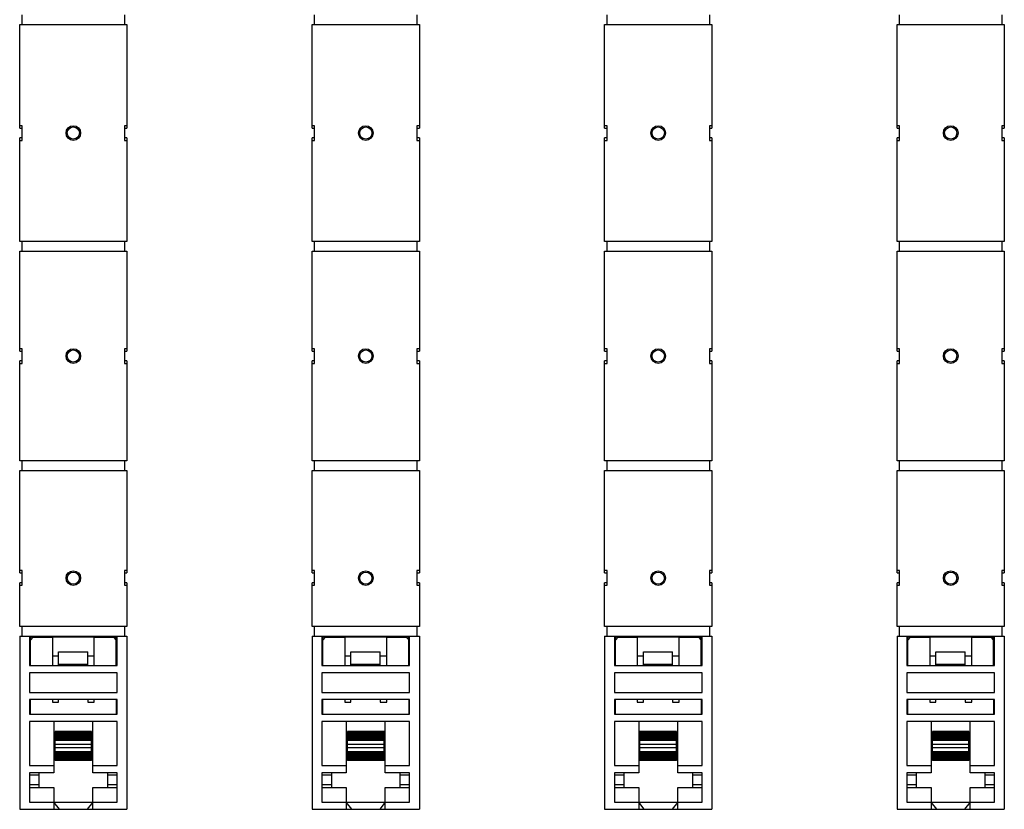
# Model space of a CAD drawing. Header units: millimetres. Extents: x 217 to 1837, y 866 to 2045.
# Tile 5 of 9: x 1395 to 1597, y 886 to 1048. Entities that reach past the tile are written whole.
import ezdxf

# ---------------------------------------------------------------- set-up
doc = ezdxf.new("R2010")
doc.units = ezdxf.units.MM
doc.header["$LTSCALE"] = 188.785996
doc.layers.get('0').update_dxf_attribs({"linetype": 'CONTINUOUS'})

msp = doc.modelspace()

# ---------------------------------------------------------------- linework, layer by layer
at = {"color": 7, "linetype": 'Continuous'}
for p, q in [((1395.94, 1046.66), (1395.94, 1048.66)), ((1416.94, 1048.66), (1416.94, 1046.66)), ((1455.94, 1046.66), (1455.94, 1048.66)), ((1476.94, 1048.66), (1476.94, 1046.66)), ((1515.94, 1046.66), (1515.94, 1048.66)), ((1536.94, 1048.66), (1536.94, 1046.66)), ((1575.94, 1046.66), (1575.94, 1048.66)), ((1596.94, 1048.66), (1596.94, 1046.66)), ((1395.44, 1046.66), (1417.44, 1046.66)), ((1395.44, 1025.41), (1395.44, 1046.66)), ((1417.44, 1046.66), (1417.44, 1025.41)), ((1455.44, 1046.66), (1477.44, 1046.66)), ((1455.44, 1025.41), (1455.44, 1046.66)), ((1477.44, 1046.66), (1477.44, 1025.41)), ((1515.44, 1046.66), (1537.44, 1046.66)), ((1515.44, 1025.41), (1515.44, 1046.66)), ((1537.44, 1046.66), (1537.44, 1025.41)), ((1575.44, 1046.66), (1597.44, 1046.66)), ((1575.44, 1025.41), (1575.44, 1046.66)), ((1597.44, 1046.66), (1597.44, 1025.41)), ((1395.94, 1025.91), (1395.44, 1025.91)), ((1395.44, 1025.41), (1395.94, 1025.41)), ((1395.94, 1022.91), (1395.94, 1025.91)), ((1417.44, 1025.91), (1416.94, 1025.91)), ((1416.94, 1025.91), (1416.94, 1022.91)), ((1416.94, 1025.41), (1417.44, 1025.41)), ((1455.94, 1025.91), (1455.44, 1025.91)), ((1455.44, 1025.41), (1455.94, 1025.41)), ((1455.94, 1022.91), (1455.94, 1025.91)), ((1477.44, 1025.91), (1476.94, 1025.91)), ((1476.94, 1025.91), (1476.94, 1022.91)), ((1476.94, 1025.41), (1477.44, 1025.41)), ((1515.94, 1025.91), (1515.44, 1025.91)), ((1515.44, 1025.41), (1515.94, 1025.41)), ((1515.94, 1022.91), (1515.94, 1025.91)), ((1537.44, 1025.91), (1536.94, 1025.91)), ((1536.94, 1025.91), (1536.94, 1022.91)), ((1536.94, 1025.41), (1537.44, 1025.41)), ((1575.94, 1025.91), (1575.44, 1025.91)), ((1575.44, 1025.41), (1575.94, 1025.41)), ((1575.94, 1022.91), (1575.94, 1025.91)), ((1597.44, 1025.91), (1596.94, 1025.91)), ((1596.94, 1025.91), (1596.94, 1022.91)), ((1596.94, 1025.41), (1597.44, 1025.41)), ((1395.94, 1023.41), (1395.44, 1023.41)), ((1395.44, 1002.16), (1395.44, 1023.41)), ((1395.44, 1022.91), (1395.94, 1022.91)), ((1417.44, 1023.41), (1416.94, 1023.41)), ((1416.94, 1022.91), (1417.44, 1022.91)), ((1417.44, 1023.41), (1417.44, 1002.16)), ((1455.94, 1023.41), (1455.44, 1023.41)), ((1455.44, 1002.16), (1455.44, 1023.41)), ((1455.44, 1022.91), (1455.94, 1022.91)), ((1477.44, 1023.41), (1476.94, 1023.41)), ((1476.94, 1022.91), (1477.44, 1022.91)), ((1477.44, 1023.41), (1477.44, 1002.16)), ((1515.94, 1023.41), (1515.44, 1023.41)), ((1515.44, 1002.16), (1515.44, 1023.41)), ((1515.44, 1022.91), (1515.94, 1022.91)), ((1537.44, 1023.41), (1536.94, 1023.41)), ((1536.94, 1022.91), (1537.44, 1022.91)), ((1537.44, 1023.41), (1537.44, 1002.16)), ((1575.94, 1023.41), (1575.44, 1023.41)), ((1575.44, 1002.16), (1575.44, 1023.41)), ((1575.44, 1022.91), (1575.94, 1022.91)), ((1597.44, 1023.41), (1596.94, 1023.41)), ((1596.94, 1022.91), (1597.44, 1022.91)), ((1597.44, 1023.41), (1597.44, 1002.16)), ((1417.44, 1002.16), (1395.44, 1002.16)), ((1395.94, 1000.16), (1395.94, 1002.16)), ((1416.94, 1002.16), (1416.94, 1000.16)), ((1477.44, 1002.16), (1455.44, 1002.16)), ((1455.94, 1000.16), (1455.94, 1002.16)), ((1476.94, 1002.16), (1476.94, 1000.16)), ((1537.44, 1002.16), (1515.44, 1002.16)), ((1515.94, 1000.16), (1515.94, 1002.16)), ((1536.94, 1002.16), (1536.94, 1000.16)), ((1597.44, 1002.16), (1575.44, 1002.16)), ((1575.94, 1000.16), (1575.94, 1002.16)), ((1596.94, 1002.16), (1596.94, 1000.16)), ((1395.44, 1000.16), (1417.44, 1000.16)), ((1395.44, 979.66), (1395.44, 1000.16)), ((1417.44, 1000.16), (1417.44, 979.66)), ((1455.44, 1000.16), (1477.44, 1000.16)), ((1455.44, 979.66), (1455.44, 1000.16)), ((1477.44, 1000.16), (1477.44, 979.66)), ((1515.44, 1000.16), (1537.44, 1000.16)), ((1515.44, 979.66), (1515.44, 1000.16)), ((1537.44, 1000.16), (1537.44, 979.66)), ((1575.44, 1000.16), (1597.44, 1000.16)), ((1575.44, 979.66), (1575.44, 1000.16)), ((1597.44, 1000.16), (1597.44, 979.66)), ((1395.94, 980.16), (1395.44, 980.16)), ((1395.94, 977.16), (1395.94, 980.16)), ((1417.44, 980.16), (1416.94, 980.16)), ((1416.94, 980.16), (1416.94, 977.16)), ((1455.94, 980.16), (1455.44, 980.16)), ((1455.94, 977.16), (1455.94, 980.16)), ((1477.44, 980.16), (1476.94, 980.16)), ((1476.94, 980.16), (1476.94, 977.16)), ((1515.94, 980.16), (1515.44, 980.16)), ((1515.94, 977.16), (1515.94, 980.16)), ((1537.44, 980.16), (1536.94, 980.16)), ((1536.94, 980.16), (1536.94, 977.16)), ((1575.94, 980.16), (1575.44, 980.16)), ((1575.94, 977.16), (1575.94, 980.16)), ((1597.44, 980.16), (1596.94, 980.16)), ((1596.94, 980.16), (1596.94, 977.16)), ((1395.44, 979.66), (1395.94, 979.66)), ((1416.94, 979.66), (1417.44, 979.66)), ((1455.44, 979.66), (1455.94, 979.66)), ((1476.94, 979.66), (1477.44, 979.66)), ((1515.44, 979.66), (1515.94, 979.66)), ((1536.94, 979.66), (1537.44, 979.66)), ((1575.44, 979.66), (1575.94, 979.66)), ((1596.94, 979.66), (1597.44, 979.66)), ((1395.94, 977.66), (1395.44, 977.66)), ((1395.44, 957.16), (1395.44, 977.66)), ((1395.44, 977.16), (1395.94, 977.16)), ((1417.44, 977.66), (1416.94, 977.66)), ((1416.94, 977.16), (1417.44, 977.16)), ((1417.44, 977.66), (1417.44, 957.16)), ((1455.94, 977.66), (1455.44, 977.66)), ((1455.44, 957.16), (1455.44, 977.66)), ((1455.44, 977.16), (1455.94, 977.16)), ((1477.44, 977.66), (1476.94, 977.66)), ((1476.94, 977.16), (1477.44, 977.16)), ((1477.44, 977.66), (1477.44, 957.16)), ((1515.94, 977.66), (1515.44, 977.66)), ((1515.44, 957.16), (1515.44, 977.66)), ((1515.44, 977.16), (1515.94, 977.16)), ((1537.44, 977.66), (1536.94, 977.66)), ((1536.94, 977.16), (1537.44, 977.16)), ((1537.44, 977.66), (1537.44, 957.16)), ((1575.94, 977.66), (1575.44, 977.66)), ((1575.44, 957.16), (1575.44, 977.66)), ((1575.44, 977.16), (1575.94, 977.16)), ((1597.44, 977.66), (1596.94, 977.66)), ((1596.94, 977.16), (1597.44, 977.16)), ((1597.44, 977.66), (1597.44, 957.16)), ((1417.44, 957.16), (1395.44, 957.16)), ((1395.94, 955.16), (1395.94, 957.16)), ((1416.94, 957.16), (1416.94, 955.16)), ((1477.44, 957.16), (1455.44, 957.16)), ((1455.94, 955.16), (1455.94, 957.16)), ((1476.94, 957.16), (1476.94, 955.16)), ((1537.44, 957.16), (1515.44, 957.16)), ((1515.94, 955.16), (1515.94, 957.16)), ((1536.94, 957.16), (1536.94, 955.16)), ((1597.44, 957.16), (1575.44, 957.16)), ((1575.94, 955.16), (1575.94, 957.16)), ((1596.94, 957.16), (1596.94, 955.16)), ((1395.44, 955.16), (1417.44, 955.16)), ((1395.44, 934.16), (1395.44, 955.16)), ((1417.44, 955.16), (1417.44, 934.16)), ((1455.44, 955.16), (1477.44, 955.16)), ((1455.44, 934.16), (1455.44, 955.16)), ((1477.44, 955.16), (1477.44, 934.16)), ((1515.44, 955.16), (1537.44, 955.16)), ((1515.44, 934.16), (1515.44, 955.16)), ((1537.44, 955.16), (1537.44, 934.16)), ((1575.44, 955.16), (1597.44, 955.16)), ((1575.44, 934.16), (1575.44, 955.16)), ((1597.44, 955.16), (1597.44, 934.16)), ((1395.94, 934.66), (1395.44, 934.66)), ((1395.44, 934.16), (1395.94, 934.16)), ((1395.94, 931.66), (1395.94, 934.66)), ((1417.44, 934.66), (1416.94, 934.66)), ((1416.94, 934.66), (1416.94, 931.66)), ((1416.94, 934.16), (1417.44, 934.16)), ((1455.94, 934.66), (1455.44, 934.66)), ((1455.44, 934.16), (1455.94, 934.16)), ((1455.94, 931.66), (1455.94, 934.66)), ((1477.44, 934.66), (1476.94, 934.66)), ((1476.94, 934.66), (1476.94, 931.66)), ((1476.94, 934.16), (1477.44, 934.16)), ((1515.94, 934.66), (1515.44, 934.66)), ((1515.44, 934.16), (1515.94, 934.16)), ((1515.94, 931.66), (1515.94, 934.66)), ((1537.44, 934.66), (1536.94, 934.66)), ((1536.94, 934.66), (1536.94, 931.66)), ((1536.94, 934.16), (1537.44, 934.16)), ((1575.94, 934.66), (1575.44, 934.66)), ((1575.44, 934.16), (1575.94, 934.16)), ((1575.94, 931.66), (1575.94, 934.66)), ((1597.44, 934.66), (1596.94, 934.66)), ((1596.94, 934.66), (1596.94, 931.66)), ((1596.94, 934.16), (1597.44, 934.16)), ((1395.94, 932.16), (1395.44, 932.16)), ((1395.44, 923.16), (1395.44, 932.16)), ((1395.44, 931.66), (1395.94, 931.66)), ((1417.44, 932.16), (1416.94, 932.16)), ((1416.94, 931.66), (1417.44, 931.66)), ((1417.44, 932.16), (1417.44, 923.16)), ((1455.94, 932.16), (1455.44, 932.16)), ((1455.44, 923.16), (1455.44, 932.16)), ((1455.44, 931.66), (1455.94, 931.66)), ((1477.44, 932.16), (1476.94, 932.16)), ((1476.94, 931.66), (1477.44, 931.66)), ((1477.44, 932.16), (1477.44, 923.16)), ((1515.94, 932.16), (1515.44, 932.16)), ((1515.44, 923.16), (1515.44, 932.16)), ((1515.44, 931.66), (1515.94, 931.66)), ((1537.44, 932.16), (1536.94, 932.16)), ((1536.94, 931.66), (1537.44, 931.66)), ((1537.44, 932.16), (1537.44, 923.16)), ((1575.94, 932.16), (1575.44, 932.16)), ((1575.44, 923.16), (1575.44, 932.16)), ((1575.44, 931.66), (1575.94, 931.66)), ((1597.44, 932.16), (1596.94, 932.16)), ((1596.94, 931.66), (1597.44, 931.66)), ((1597.44, 932.16), (1597.44, 923.16)), ((1417.44, 923.16), (1395.44, 923.16)), ((1395.94, 921.16), (1395.94, 923.16)), ((1416.94, 923.16), (1416.94, 921.16)), ((1477.44, 923.16), (1455.44, 923.16)), ((1455.94, 921.16), (1455.94, 923.16)), ((1476.94, 923.16), (1476.94, 921.16)), ((1537.44, 923.16), (1515.44, 923.16)), ((1515.94, 921.16), (1515.94, 923.16)), ((1536.94, 923.16), (1536.94, 921.16)), ((1597.44, 923.16), (1575.44, 923.16)), ((1575.94, 921.16), (1575.94, 923.16)), ((1596.94, 923.16), (1596.94, 921.16)), ((1395.44, 921.16), (1417.44, 921.16)), ((1395.44, 921.16), (1395.44, 885.66)), ((1397.44, 921.16), (1397.44, 915.16)), ((1415.44, 915.16), (1415.44, 921.16)), ((1417.44, 921.16), (1417.44, 885.66)), ((1455.44, 921.16), (1477.44, 921.16)), ((1455.44, 921.16), (1455.44, 885.66)), ((1457.44, 921.16), (1457.44, 915.16)), ((1475.44, 915.16), (1475.44, 921.16)), ((1477.44, 921.16), (1477.44, 885.66)), ((1515.44, 921.16), (1537.44, 921.16)), ((1515.44, 921.16), (1515.44, 885.66)), ((1517.44, 921.16), (1517.44, 915.16)), ((1535.44, 915.16), (1535.44, 921.16)), ((1537.44, 921.16), (1537.44, 885.66)), ((1575.44, 921.16), (1597.44, 921.16)), ((1575.44, 921.16), (1575.44, 885.66)), ((1577.44, 921.16), (1577.44, 915.16)), ((1595.44, 915.16), (1595.44, 921.16)), ((1597.44, 921.16), (1597.44, 885.66)), ((1398.14, 920.96), (1397.64, 920.46)), ((1398.12, 920.95), (1397.64, 920.95)), ((1397.64, 915.16), (1397.64, 920.95)), ((1398.14, 920.96), (1402.14, 920.96)), ((1402.14, 920.96), (1402.14, 915.16)), ((1410.74, 920.95), (1402.14, 920.95)), ((1410.74, 920.96), (1414.74, 920.96)), ((1410.74, 915.16), (1410.74, 920.96)), ((1415.24, 920.46), (1414.74, 920.96)), ((1415.24, 920.95), (1414.75, 920.95)), ((1415.24, 915.16), (1415.24, 920.95)), ((1458.14, 920.96), (1457.64, 920.46)), ((1458.12, 920.95), (1457.64, 920.95)), ((1457.64, 915.16), (1457.64, 920.95)), ((1458.14, 920.96), (1462.14, 920.96)), ((1462.14, 920.96), (1462.14, 915.16)), ((1470.74, 920.95), (1462.14, 920.95)), ((1470.74, 920.96), (1474.74, 920.96)), ((1470.74, 915.16), (1470.74, 920.96)), ((1475.24, 920.46), (1474.74, 920.96)), ((1475.24, 920.95), (1474.75, 920.95)), ((1475.24, 915.16), (1475.24, 920.95)), ((1518.14, 920.96), (1517.64, 920.46)), ((1518.12, 920.95), (1517.64, 920.95)), ((1517.64, 915.16), (1517.64, 920.95)), ((1518.14, 920.96), (1522.14, 920.96)), ((1522.14, 920.96), (1522.14, 915.16)), ((1530.74, 920.95), (1522.14, 920.95)), ((1530.74, 920.96), (1534.74, 920.96)), ((1530.74, 915.16), (1530.74, 920.96)), ((1535.24, 920.46), (1534.74, 920.96)), ((1535.24, 920.95), (1534.75, 920.95)), ((1535.24, 915.16), (1535.24, 920.95)), ((1578.14, 920.96), (1577.64, 920.46)), ((1578.12, 920.95), (1577.64, 920.95)), ((1577.64, 915.16), (1577.64, 920.95)), ((1578.14, 920.96), (1582.14, 920.96)), ((1582.14, 920.96), (1582.14, 915.16)), ((1590.74, 920.95), (1582.14, 920.95)), ((1590.74, 920.96), (1594.74, 920.96)), ((1590.74, 915.16), (1590.74, 920.96)), ((1595.24, 920.46), (1594.74, 920.96)), ((1595.24, 920.95), (1594.75, 920.95)), ((1595.24, 915.16), (1595.24, 920.95)), ((1402.14, 917.16), (1403.39, 917.16)), ((1403.39, 917.96), (1409.39, 917.96)), ((1403.39, 915.16), (1403.39, 917.96)), ((1409.39, 915.16), (1409.39, 917.96)), ((1409.39, 917.16), (1410.74, 917.16)), ((1462.14, 917.16), (1463.39, 917.16)), ((1463.39, 917.96), (1469.39, 917.96)), ((1463.39, 915.16), (1463.39, 917.96)), ((1469.39, 915.16), (1469.39, 917.96)), ((1469.39, 917.16), (1470.74, 917.16)), ((1522.14, 917.16), (1523.39, 917.16)), ((1523.39, 917.96), (1529.39, 917.96)), ((1523.39, 915.16), (1523.39, 917.96)), ((1529.39, 915.16), (1529.39, 917.96)), ((1529.39, 917.16), (1530.74, 917.16)), ((1582.14, 917.16), (1583.39, 917.16)), ((1583.39, 917.96), (1589.39, 917.96)), ((1583.39, 915.16), (1583.39, 917.96)), ((1589.39, 915.16), (1589.39, 917.96)), ((1589.39, 917.16), (1590.74, 917.16)), ((1397.44, 915.16), (1415.44, 915.16)), ((1403.39, 915.41), (1409.39, 915.41)), ((1457.44, 915.16), (1475.44, 915.16)), ((1463.39, 915.41), (1469.39, 915.41)), ((1517.44, 915.16), (1535.44, 915.16)), ((1523.39, 915.41), (1529.39, 915.41)), ((1577.44, 915.16), (1595.44, 915.16)), ((1583.39, 915.41), (1589.39, 915.41)), ((1415.44, 913.66), (1397.44, 913.66)), ((1397.44, 913.66), (1397.44, 909.66)), ((1415.44, 909.66), (1415.44, 913.66)), ((1475.44, 913.66), (1457.44, 913.66)), ((1457.44, 913.66), (1457.44, 909.66)), ((1475.44, 909.66), (1475.44, 913.66)), ((1535.44, 913.66), (1517.44, 913.66)), ((1517.44, 913.66), (1517.44, 909.66)), ((1535.44, 909.66), (1535.44, 913.66)), ((1595.44, 913.66), (1577.44, 913.66)), ((1577.44, 913.66), (1577.44, 909.66)), ((1595.44, 909.66), (1595.44, 913.66)), ((1397.44, 909.66), (1415.44, 909.66)), ((1457.44, 909.66), (1475.44, 909.66)), ((1517.44, 909.66), (1535.44, 909.66)), ((1577.44, 909.66), (1595.44, 909.66)), ((1415.44, 908.16), (1397.44, 908.16)), ((1397.44, 908.16), (1397.44, 905.16)), ((1397.64, 907.66), (1397.44, 907.66)), ((1397.64, 905.16), (1397.64, 908.16)), ((1402.14, 908.16), (1402.14, 907.66)), ((1402.14, 907.66), (1403.39, 907.66)), ((1403.39, 907.66), (1403.39, 908.16)), ((1409.39, 908.16), (1409.39, 907.66)), ((1409.39, 907.66), (1410.74, 907.66)), ((1410.74, 907.66), (1410.74, 908.16)), ((1415.24, 908.16), (1415.24, 905.16)), ((1415.44, 907.66), (1415.24, 907.66)), ((1415.44, 905.16), (1415.44, 908.16)), ((1475.44, 908.16), (1457.44, 908.16)), ((1457.44, 908.16), (1457.44, 905.16)), ((1457.64, 907.66), (1457.44, 907.66)), ((1457.64, 905.16), (1457.64, 908.16)), ((1462.14, 908.16), (1462.14, 907.66)), ((1462.14, 907.66), (1463.39, 907.66)), ((1463.39, 907.66), (1463.39, 908.16)), ((1469.39, 908.16), (1469.39, 907.66)), ((1469.39, 907.66), (1470.74, 907.66)), ((1470.74, 907.66), (1470.74, 908.16)), ((1475.24, 908.16), (1475.24, 905.16)), ((1475.44, 907.66), (1475.24, 907.66)), ((1475.44, 905.16), (1475.44, 908.16)), ((1535.44, 908.16), (1517.44, 908.16)), ((1517.44, 908.16), (1517.44, 905.16)), ((1517.64, 907.66), (1517.44, 907.66)), ((1517.64, 905.16), (1517.64, 908.16)), ((1522.14, 908.16), (1522.14, 907.66)), ((1522.14, 907.66), (1523.39, 907.66)), ((1523.39, 907.66), (1523.39, 908.16)), ((1529.39, 908.16), (1529.39, 907.66)), ((1529.39, 907.66), (1530.74, 907.66)), ((1530.74, 907.66), (1530.74, 908.16)), ((1535.24, 908.16), (1535.24, 905.16)), ((1535.44, 907.66), (1535.24, 907.66)), ((1535.44, 905.16), (1535.44, 908.16)), ((1595.44, 908.16), (1577.44, 908.16)), ((1577.44, 908.16), (1577.44, 905.16)), ((1577.64, 907.66), (1577.44, 907.66)), ((1577.64, 905.16), (1577.64, 908.16)), ((1582.14, 908.16), (1582.14, 907.66)), ((1582.14, 907.66), (1583.39, 907.66)), ((1583.39, 907.66), (1583.39, 908.16)), ((1589.39, 908.16), (1589.39, 907.66)), ((1589.39, 907.66), (1590.74, 907.66)), ((1590.74, 907.66), (1590.74, 908.16)), ((1595.24, 908.16), (1595.24, 905.16)), ((1595.44, 907.66), (1595.24, 907.66)), ((1595.44, 905.16), (1595.44, 908.16)), ((1397.44, 906.66), (1397.64, 906.66)), ((1397.44, 905.16), (1415.44, 905.16)), ((1415.24, 906.66), (1415.44, 906.66)), ((1457.44, 906.66), (1457.64, 906.66)), ((1457.44, 905.16), (1475.44, 905.16)), ((1475.24, 906.66), (1475.44, 906.66)), ((1517.44, 906.66), (1517.64, 906.66)), ((1517.44, 905.16), (1535.44, 905.16)), ((1535.24, 906.66), (1535.44, 906.66)), ((1577.44, 906.66), (1577.64, 906.66)), ((1577.44, 905.16), (1595.44, 905.16)), ((1595.24, 906.66), (1595.44, 906.66)), ((1415.44, 903.66), (1397.44, 903.66)), ((1397.44, 903.66), (1397.44, 894.66)), ((1402.44, 903.66), (1402.44, 893.16)), ((1410.44, 893.16), (1410.44, 903.66)), ((1415.44, 894.66), (1415.44, 903.66)), ((1475.44, 903.66), (1457.44, 903.66)), ((1457.44, 903.66), (1457.44, 894.66)), ((1462.44, 903.66), (1462.44, 893.16)), ((1470.44, 893.16), (1470.44, 903.66)), ((1475.44, 894.66), (1475.44, 903.66)), ((1535.44, 903.66), (1517.44, 903.66)), ((1517.44, 903.66), (1517.44, 894.66)), ((1522.44, 903.66), (1522.44, 893.16)), ((1530.44, 893.16), (1530.44, 903.66)), ((1535.44, 894.66), (1535.44, 903.66)), ((1595.44, 903.66), (1577.44, 903.66)), ((1577.44, 903.66), (1577.44, 894.66)), ((1582.44, 903.66), (1582.44, 893.16)), ((1590.44, 893.16), (1590.44, 903.66)), ((1595.44, 894.66), (1595.44, 903.66)), ((1410.19, 901.66), (1402.69, 901.66)), ((1402.69, 895.66), (1402.69, 901.66)), ((1410.19, 901.41), (1402.69, 901.41)), ((1410.19, 901.21), (1402.69, 901.21)), ((1410.19, 900.96), (1402.69, 900.96)), ((1410.19, 895.66), (1410.19, 901.66)), ((1470.19, 901.66), (1462.69, 901.66)), ((1462.69, 895.66), (1462.69, 901.66)), ((1470.19, 901.41), (1462.69, 901.41)), ((1470.19, 901.21), (1462.69, 901.21)), ((1470.19, 900.96), (1462.69, 900.96)), ((1470.19, 895.66), (1470.19, 901.66)), ((1530.19, 901.66), (1522.69, 901.66)), ((1522.69, 895.66), (1522.69, 901.66)), ((1530.19, 901.41), (1522.69, 901.41)), ((1530.19, 901.21), (1522.69, 901.21)), ((1530.19, 900.96), (1522.69, 900.96)), ((1530.19, 895.66), (1530.19, 901.66)), ((1590.19, 901.66), (1582.69, 901.66)), ((1582.69, 895.66), (1582.69, 901.66)), ((1590.19, 901.41), (1582.69, 901.41)), ((1590.19, 901.21), (1582.69, 901.21)), ((1590.19, 900.96), (1582.69, 900.96)), ((1590.19, 895.66), (1590.19, 901.66)), ((1410.19, 900.71), (1402.69, 900.71)), ((1410.19, 900.46), (1402.69, 900.46)), ((1410.19, 900.21), (1402.69, 900.21)), ((1410.19, 899.96), (1402.69, 899.96)), ((1410.19, 899.78), (1402.69, 899.78)), ((1402.69, 899.05), (1410.19, 899.05)), ((1470.19, 900.71), (1462.69, 900.71)), ((1470.19, 900.46), (1462.69, 900.46)), ((1470.19, 900.21), (1462.69, 900.21)), ((1470.19, 899.96), (1462.69, 899.96)), ((1470.19, 899.78), (1462.69, 899.78)), ((1462.69, 899.05), (1470.19, 899.05)), ((1530.19, 900.71), (1522.69, 900.71)), ((1530.19, 900.46), (1522.69, 900.46)), ((1530.19, 900.21), (1522.69, 900.21)), ((1530.19, 899.96), (1522.69, 899.96)), ((1530.19, 899.78), (1522.69, 899.78)), ((1522.69, 899.05), (1530.19, 899.05)), ((1590.19, 900.71), (1582.69, 900.71)), ((1590.19, 900.46), (1582.69, 900.46)), ((1590.19, 900.21), (1582.69, 900.21)), ((1590.19, 899.96), (1582.69, 899.96)), ((1590.19, 899.78), (1582.69, 899.78)), ((1582.69, 899.05), (1590.19, 899.05)), ((1410.19, 898.28), (1402.69, 898.28)), ((1402.69, 897.54), (1410.19, 897.54)), ((1410.19, 897.36), (1402.69, 897.36)), ((1410.19, 897.11), (1402.69, 897.11)), ((1470.19, 898.28), (1462.69, 898.28)), ((1462.69, 897.54), (1470.19, 897.54)), ((1470.19, 897.36), (1462.69, 897.36)), ((1470.19, 897.11), (1462.69, 897.11)), ((1530.19, 898.28), (1522.69, 898.28)), ((1522.69, 897.54), (1530.19, 897.54)), ((1530.19, 897.36), (1522.69, 897.36)), ((1530.19, 897.11), (1522.69, 897.11)), ((1590.19, 898.28), (1582.69, 898.28)), ((1582.69, 897.54), (1590.19, 897.54)), ((1590.19, 897.36), (1582.69, 897.36)), ((1590.19, 897.11), (1582.69, 897.11)), ((1410.19, 896.86), (1402.69, 896.86)), ((1410.19, 896.61), (1402.69, 896.61)), ((1410.19, 896.36), (1402.69, 896.36)), ((1410.19, 896.11), (1402.69, 896.11)), ((1410.19, 895.91), (1402.69, 895.91)), ((1410.19, 895.66), (1402.69, 895.66)), ((1470.19, 896.86), (1462.69, 896.86)), ((1470.19, 896.61), (1462.69, 896.61)), ((1470.19, 896.36), (1462.69, 896.36)), ((1470.19, 896.11), (1462.69, 896.11)), ((1470.19, 895.91), (1462.69, 895.91)), ((1470.19, 895.66), (1462.69, 895.66)), ((1530.19, 896.86), (1522.69, 896.86)), ((1530.19, 896.61), (1522.69, 896.61)), ((1530.19, 896.36), (1522.69, 896.36)), ((1530.19, 896.11), (1522.69, 896.11)), ((1530.19, 895.91), (1522.69, 895.91)), ((1530.19, 895.66), (1522.69, 895.66)), ((1590.19, 896.86), (1582.69, 896.86)), ((1590.19, 896.61), (1582.69, 896.61)), ((1590.19, 896.36), (1582.69, 896.36)), ((1590.19, 896.11), (1582.69, 896.11)), ((1590.19, 895.91), (1582.69, 895.91)), ((1590.19, 895.66), (1582.69, 895.66)), ((1397.44, 894.66), (1402.44, 894.66)), ((1402.44, 893.16), (1397.44, 893.16)), ((1397.44, 893.16), (1397.44, 887.16)), ((1399.44, 890.16), (1399.44, 893.16)), ((1410.44, 894.66), (1415.44, 894.66)), ((1415.44, 893.16), (1410.44, 893.16)), ((1413.44, 893.16), (1413.44, 890.16)), ((1415.44, 887.16), (1415.44, 893.16)), ((1457.44, 894.66), (1462.44, 894.66)), ((1462.44, 893.16), (1457.44, 893.16)), ((1457.44, 893.16), (1457.44, 887.16)), ((1459.44, 890.16), (1459.44, 893.16)), ((1470.44, 894.66), (1475.44, 894.66)), ((1475.44, 893.16), (1470.44, 893.16)), ((1473.44, 893.16), (1473.44, 890.16)), ((1475.44, 887.16), (1475.44, 893.16)), ((1517.44, 894.66), (1522.44, 894.66)), ((1522.44, 893.16), (1517.44, 893.16)), ((1517.44, 893.16), (1517.44, 887.16)), ((1519.44, 890.16), (1519.44, 893.16)), ((1530.44, 894.66), (1535.44, 894.66)), ((1535.44, 893.16), (1530.44, 893.16)), ((1533.44, 893.16), (1533.44, 890.16)), ((1535.44, 887.16), (1535.44, 893.16)), ((1577.44, 894.66), (1582.44, 894.66)), ((1582.44, 893.16), (1577.44, 893.16)), ((1577.44, 893.16), (1577.44, 887.16)), ((1579.44, 890.16), (1579.44, 893.16)), ((1590.44, 894.66), (1595.44, 894.66)), ((1595.44, 893.16), (1590.44, 893.16)), ((1593.44, 893.16), (1593.44, 890.16)), ((1595.44, 887.16), (1595.44, 893.16)), ((1399.44, 892.66), (1397.44, 892.66)), ((1415.44, 892.66), (1413.44, 892.66)), ((1459.44, 892.66), (1457.44, 892.66)), ((1475.44, 892.66), (1473.44, 892.66)), ((1519.44, 892.66), (1517.44, 892.66)), ((1535.44, 892.66), (1533.44, 892.66)), ((1579.44, 892.66), (1577.44, 892.66)), ((1595.44, 892.66), (1593.44, 892.66)), ((1399.44, 890.66), (1397.44, 890.66)), ((1397.44, 890.16), (1402.44, 890.16)), ((1402.44, 890.16), (1402.44, 885.66)), ((1410.44, 890.16), (1415.44, 890.16)), ((1410.44, 885.66), (1410.44, 890.16)), ((1415.44, 890.66), (1413.44, 890.66)), ((1459.44, 890.66), (1457.44, 890.66)), ((1457.44, 890.16), (1462.44, 890.16)), ((1462.44, 890.16), (1462.44, 885.66)), ((1470.44, 890.16), (1475.44, 890.16)), ((1470.44, 885.66), (1470.44, 890.16)), ((1475.44, 890.66), (1473.44, 890.66)), ((1519.44, 890.66), (1517.44, 890.66)), ((1517.44, 890.16), (1522.44, 890.16)), ((1522.44, 890.16), (1522.44, 885.66)), ((1530.44, 890.16), (1535.44, 890.16)), ((1530.44, 885.66), (1530.44, 890.16)), ((1535.44, 890.66), (1533.44, 890.66)), ((1579.44, 890.66), (1577.44, 890.66)), ((1577.44, 890.16), (1582.44, 890.16)), ((1582.44, 890.16), (1582.44, 885.66)), ((1590.44, 890.16), (1595.44, 890.16)), ((1590.44, 885.66), (1590.44, 890.16)), ((1595.44, 890.66), (1593.44, 890.66)), ((1397.44, 887.16), (1415.44, 887.16)), ((1403.58, 885.66), (1402.44, 887.16)), ((1410.44, 887.16), (1409.3, 885.66)), ((1457.44, 887.16), (1475.44, 887.16)), ((1463.58, 885.66), (1462.44, 887.16)), ((1470.44, 887.16), (1469.3, 885.66)), ((1517.44, 887.16), (1535.44, 887.16)), ((1523.58, 885.66), (1522.44, 887.16)), ((1530.44, 887.16), (1529.3, 885.66)), ((1577.44, 887.16), (1595.44, 887.16)), ((1583.58, 885.66), (1582.44, 887.16)), ((1590.44, 887.16), (1589.3, 885.66)), ((1395.44, 885.66), (1403.58, 885.66)), ((1403.58, 885.66), (1409.29, 885.66)), ((1409.3, 885.66), (1417.44, 885.66)), ((1455.44, 885.66), (1463.58, 885.66)), ((1463.58, 885.66), (1469.29, 885.66)), ((1469.3, 885.66), (1477.44, 885.66)), ((1515.44, 885.66), (1523.58, 885.66)), ((1523.58, 885.66), (1529.29, 885.66)), ((1529.3, 885.66), (1537.44, 885.66)), ((1575.44, 885.66), (1583.58, 885.66)), ((1583.58, 885.66), (1589.29, 885.66)), ((1589.3, 885.66), (1597.44, 885.66))]:
    msp.add_line(p, q, dxfattribs=at)
for centre, radius in [((1406.44, 1024.41), 1.5), ((1406.44, 1024.41), 1.25), ((1466.44, 1024.41), 1.5), ((1466.44, 1024.41), 1.25), ((1526.44, 1024.41), 1.5), ((1526.44, 1024.41), 1.25), ((1586.44, 1024.41), 1.5), ((1586.44, 1024.41), 1.25), ((1406.44, 978.66), 1.5), ((1406.44, 978.66), 1.25), ((1466.44, 978.66), 1.5), ((1466.44, 978.66), 1.25), ((1526.44, 978.66), 1.5), ((1526.44, 978.66), 1.25), ((1586.44, 978.66), 1.5), ((1586.44, 978.66), 1.25), ((1406.44, 933.09), 1.5), ((1406.44, 933.09), 1.25), ((1466.44, 933.09), 1.5), ((1466.44, 933.09), 1.25), ((1526.44, 933.09), 1.5), ((1526.44, 933.09), 1.25), ((1586.44, 933.09), 1.5), ((1586.44, 933.09), 1.25)]:
    msp.add_circle(centre, radius, dxfattribs=at)

doc.saveas('drawing.dxf')
